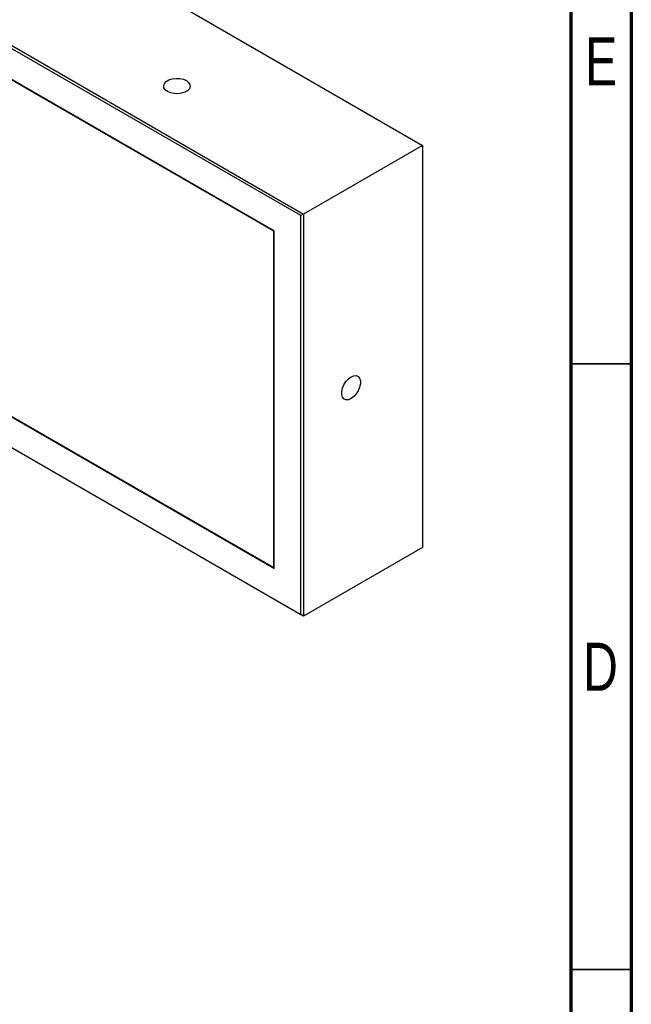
# Model space of a CAD drawing. Header units: millimetres. Extents: x 15 to 415, y 5 to 292.
# Tile 10 of 11: x 364 to 415, y 146 to 227. Entities that reach past the tile are written whole.
import ezdxf

# ---------------------------------------------------------------- set-up
doc = ezdxf.new("R2010")
doc.units = ezdxf.units.MM
doc.styles.add('SLDTEXTSTYLE0', font='TXT', dxfattribs={"width": 0.75})

msp = doc.modelspace()

# ---------------------------------------------------------------- linework, layer by layer
at = {"color": 7, "linetype": 'Continuous', "lineweight": 70}
for p, q in [((415, 292), (415, 5)), ((410, 287), (410, 10))]:
    msp.add_line(p, q, dxfattribs=at)
at = {"color": 7, "linetype": 'Continuous', "lineweight": 25}
for p, q in [((320.9112, 260.8977), (397.7501, 216.5395)), ((311.1013, 255.2345), (387.9402, 210.8763)), ((387.7045, 210.7403), (311.1013, 254.9624)), ((385.5125, 209.4744), (313.2933, 251.1657)), ((385.4653, 209.4472), (313.3404, 251.084)), ((313.2933, 223.2944), (385.5125, 181.6032)), ((313.3404, 223.3216), (385.4653, 181.6848)), ((311.1013, 222.0286), (387.7045, 177.8064)), ((387.9402, 177.6704), (311.1013, 222.0285)), ((397.7501, 216.5395), (387.9402, 210.8763)), ((397.7501, 216.5395), (397.7501, 183.3335)), ((387.9402, 210.8763), (387.7045, 210.7403)), ((387.7045, 177.8064), (387.7045, 210.7403)), ((387.9402, 210.8763), (387.9402, 177.6704)), ((385.5125, 209.4744), (385.4653, 209.4472)), ((385.4653, 181.6848), (385.4653, 209.4472)), ((385.5125, 181.6032), (385.5125, 209.4744)), ((397.7501, 183.3335), (387.9402, 177.6704)), ((385.5125, 181.712), (385.4653, 181.6848)), ((385.4653, 181.6848), (385.5125, 181.6576)), ((387.9402, 177.6704), (387.7045, 177.8064))]:
    msp.add_line(p, q, dxfattribs=at)
at = {"color": 7, "linetype": 'Continuous', "lineweight": 35}
for p, q in [((410, 198.5), (415, 198.5)), ((415, 148.5), (410, 148.5)), ((410, 148.5), (415, 148.5))]:
    msp.add_line(p, q, dxfattribs=at)
at = {"color": 7, "linetype": 'Continuous', "lineweight": 25, "flags": 128}
for points in [[(376.7019, 220.9889), (376.5143, 221.1336), (376.4049, 221.303), (376.3825, 221.4833), (376.4491, 221.6599), (376.5991, 221.8185), (376.8205, 221.9463), (377.0953, 222.0329), (377.4013, 222.0713), (377.7135, 222.0585), (378.0069, 221.9953), (378.2575, 221.887), (378.4452, 221.7423), (378.5546, 221.5729), (378.5769, 221.3926), (378.5104, 221.216), (378.3603, 221.0574), (378.1389, 220.9296), (377.8641, 220.843), (377.5582, 220.8046), (377.2459, 220.8174), (376.9526, 220.8806), (376.7019, 220.9889)], [(391.8576, 197.433), (392.0767, 197.5231), (392.2781, 197.5332), (392.4454, 197.4623), (392.5651, 197.3164), (392.6275, 197.1071), (392.6275, 196.8514), (392.5651, 196.5701), (392.4454, 196.286), (392.2781, 196.022), (392.0767, 195.7995), (391.8576, 195.6366), (391.6384, 195.5465), (391.437, 195.5364), (391.2697, 195.6073), (391.15, 195.7532), (391.0877, 195.9625), (391.0877, 196.2182), (391.15, 196.4995), (391.2697, 196.7836), (391.437, 197.0477), (391.6384, 197.2701), (391.8576, 197.433)]]:
    msp.add_lwpolyline(points, dxfattribs=at)

# ---------------------------------------------------------------- texts
at = {"color": 7, "linetype": 'Continuous', "lineweight": 0, "char_height": 3.9688, "attachment_point": 2, "style": 'SLDTEXTSTYLE0'}
for s, insert in [('E', (412.5078, 225.4544)), ('D', (412.4527, 175.4814))]:
    msp.add_mtext(s, dxfattribs=dict(at, insert=insert))

doc.saveas('drawing.dxf')
